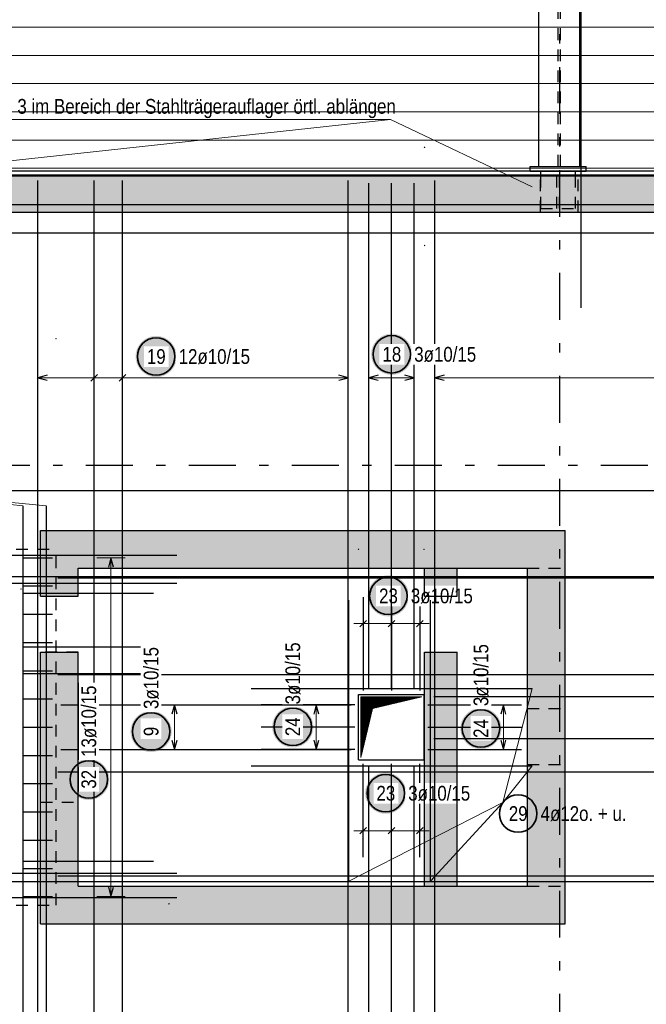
# Model space of a CAD drawing. Header units: millimetres. Extents: x -71 to 66, y -43 to 51.
# Tile 9 of 28: x 7.78 to 14.47, y 6.11 to 16.62. Entities that reach past the tile are written whole.
import ezdxf

# ---------------------------------------------------------------- set-up
doc = ezdxf.new("R2010")
doc.units = ezdxf.units.MM
doc.linetypes.add('DASHDOTX2', pattern=[2, 1, -0.5, 0, -0.5])
doc.linetypes.add('HIDDEN', pattern=[0.375, 0.25, -0.125])
for name, color, linetype, lineweight in [('Achsen', 7, 'Continuous', 20), ('Geschnittene Kanten', 7, 'Continuous', 20), ('nplo Bewehrung', 7, 'Continuous', 20), ('Schraffuren', 7, 'Continuous', 20)]:
    doc.layers.add(name, color=color, linetype=linetype, lineweight=lineweight)
doc.styles.add('Arial Narrow', font='ARIALN.TTF')

msp = doc.modelspace()

# ---------------------------------------------------------------- hatches: boundary and pattern name
at = {"lineweight": 25, "true_color": 0xffffff}
for points in [[(11.968244, 13.05), (11.96811, 13.057678), (11.967708, 13.065346), (11.967039, 13.072996), (11.966103, 13.080618), (11.964902, 13.088203), (11.963437, 13.095741), (11.961709, 13.103223), (11.959722, 13.11064), (11.957477, 13.117984), (11.954977, 13.125244), (11.952225, 13.132413), (11.949224, 13.139482), (11.945979, 13.146442), (11.942493, 13.153284), (11.93877, 13.16), (11.934815, 13.166582), (11.930633, 13.173022), (11.926228, 13.179313), (11.921607, 13.185446), (11.916774, 13.191413), (11.911736, 13.197209), (11.906499, 13.202825), (11.901069, 13.208255), (11.895453, 13.213492), (11.889658, 13.21853), (11.88369, 13.223362), (11.877557, 13.227984), (11.871267, 13.232388), (11.864827, 13.236571), (11.858244, 13.240526), (11.851528, 13.244248), (11.844686, 13.247735), (11.837726, 13.25098), (11.830658, 13.25398), (11.823489, 13.256732), (11.816228, 13.259232), (11.808885, 13.261478), (11.801467, 13.263465), (11.793985, 13.265192), (11.786447, 13.266658), (11.778862, 13.267859), (11.771241, 13.268795), (11.763591, 13.269464), (11.755922, 13.269866), (11.748244, 13.27), (11.740566, 13.269866), (11.732898, 13.269464), (11.725248, 13.268795), (11.717626, 13.267859), (11.710042, 13.266658), (11.702504, 13.265192), (11.695022, 13.263465), (11.687604, 13.261478), (11.680261, 13.259232), (11.673, 13.256732), (11.665831, 13.25398), (11.658762, 13.25098), (11.651803, 13.247735), (11.644961, 13.244248), (11.638244, 13.240526), (11.631662, 13.236571), (11.625222, 13.232388), (11.618932, 13.227984), (11.612799, 13.223362), (11.606831, 13.21853), (11.601036, 13.213492), (11.59542, 13.208255), (11.58999, 13.202825), (11.584753, 13.197209), (11.579715, 13.191413), (11.574882, 13.185446), (11.570261, 13.179313), (11.565856, 13.173022), (11.561674, 13.166582), (11.557719, 13.16), (11.553996, 13.153284), (11.55051, 13.146442), (11.547264, 13.139482), (11.544264, 13.132413), (11.541512, 13.125244), (11.539012, 13.117984), (11.536767, 13.11064), (11.534779, 13.103223), (11.533052, 13.095741), (11.531587, 13.088203), (11.530385, 13.080618), (11.52945, 13.072996), (11.52878, 13.065346), (11.528378, 13.057678), (11.528244, 13.05), (11.528378, 13.042322), (11.52878, 13.034654), (11.52945, 13.027004), (11.530385, 13.019382), (11.531587, 13.011797), (11.533052, 13.004259), (11.534779, 12.996777), (11.536767, 12.98936), (11.539012, 12.982016), (11.541512, 12.974756), (11.544264, 12.967587), (11.547264, 12.960518), (11.55051, 12.953558), (11.553996, 12.946716), (11.557719, 12.94), (11.561674, 12.933418), (11.565856, 12.926978), (11.570261, 12.920687), (11.574882, 12.914554), (11.579715, 12.908587), (11.584753, 12.902791), (11.58999, 12.897175), (11.59542, 12.891745), (11.601036, 12.886508), (11.606831, 12.88147), (11.612799, 12.876638), (11.618932, 12.872016), (11.625222, 12.867612), (11.631662, 12.863429), (11.638244, 12.859474), (11.644961, 12.855752), (11.651803, 12.852265), (11.658762, 12.84902), (11.665831, 12.84602), (11.673, 12.843268), (11.680261, 12.840768), (11.687604, 12.838522), (11.695022, 12.836535), (11.702504, 12.834808), (11.710042, 12.833342), (11.717626, 12.832141), (11.725248, 12.831205), (11.732898, 12.830536), (11.740566, 12.830134), (11.748244, 12.83), (11.755922, 12.830134), (11.763591, 12.830536), (11.771241, 12.831205), (11.778862, 12.832141), (11.786447, 12.833342), (11.793985, 12.834808), (11.801467, 12.836535), (11.808885, 12.838522), (11.816228, 12.840768), (11.823489, 12.843268), (11.830658, 12.84602), (11.837726, 12.84902), (11.844686, 12.852265), (11.851528, 12.855752), (11.858244, 12.859474), (11.864827, 12.863429), (11.871267, 12.867612), (11.877557, 12.872016), (11.88369, 12.876638), (11.889658, 12.88147), (11.895453, 12.886508), (11.901069, 12.891745), (11.906499, 12.897175), (11.911736, 12.902791), (11.916774, 12.908587), (11.921607, 12.914554), (11.926228, 12.920687), (11.930633, 12.926978), (11.934815, 12.933418), (11.93877, 12.94), (11.942493, 12.946716), (11.945979, 12.953558), (11.949224, 12.960518), (11.952225, 12.967587), (11.954977, 12.974756), (11.957477, 12.982016), (11.959722, 12.98936), (11.961709, 12.996777), (11.963437, 13.004259), (11.964902, 13.011797), (11.966103, 13.019382), (11.967039, 13.027004), (11.967708, 13.034654)], [(10.911447, 9.070448), (10.911313, 9.078126), (10.910911, 9.085794), (10.910242, 9.093444), (10.909306, 9.101066), (10.908104, 9.108651), (10.906639, 9.116189), (10.904912, 9.123671), (10.902924, 9.131088), (10.900679, 9.138432), (10.898179, 9.145692), (10.895427, 9.152861), (10.892427, 9.15993), (10.889181, 9.16689), (10.885695, 9.173732), (10.881972, 9.180448), (10.878017, 9.18703), (10.873835, 9.19347), (10.86943, 9.199761), (10.864809, 9.205893), (10.859977, 9.211861), (10.854939, 9.217657), (10.849701, 9.223273), (10.844272, 9.228703), (10.838655, 9.23394), (10.83286, 9.238978), (10.826892, 9.24381), (10.820759, 9.248432), (10.814469, 9.252836), (10.808029, 9.257019), (10.801447, 9.260974), (10.79473, 9.264696), (10.787888, 9.268183), (10.780929, 9.271428), (10.77386, 9.274428), (10.766691, 9.27718), (10.75943, 9.27968), (10.752087, 9.281926), (10.74467, 9.283913), (10.737187, 9.28564), (10.729649, 9.287106), (10.722065, 9.288307), (10.714443, 9.289243), (10.706793, 9.289912), (10.699125, 9.290314), (10.691447, 9.290448), (10.683769, 9.290314), (10.6761, 9.289912), (10.66845, 9.289243), (10.660829, 9.288307), (10.653244, 9.287106), (10.645706, 9.28564), (10.638224, 9.283913), (10.630807, 9.281926), (10.623463, 9.27968), (10.616202, 9.27718), (10.609033, 9.274428), (10.601965, 9.271428), (10.595005, 9.268183), (10.588163, 9.264696), (10.581447, 9.260974), (10.574865, 9.257019), (10.568424, 9.252836), (10.562134, 9.248432), (10.556001, 9.24381), (10.550033, 9.238978), (10.544238, 9.23394), (10.538622, 9.228703), (10.533192, 9.223273), (10.527955, 9.217657), (10.522917, 9.211861), (10.518084, 9.205893), (10.513463, 9.199761), (10.509058, 9.19347), (10.504876, 9.18703), (10.500921, 9.180448), (10.497198, 9.173732), (10.493712, 9.16689), (10.490467, 9.15993), (10.487466, 9.152861), (10.484714, 9.145692), (10.482214, 9.138432), (10.479969, 9.131088), (10.477982, 9.123671), (10.476254, 9.116189), (10.474789, 9.108651), (10.473588, 9.101066), (10.472652, 9.093444), (10.471983, 9.085794), (10.471581, 9.078126), (10.471447, 9.070448), (10.471581, 9.06277), (10.471983, 9.055102), (10.472652, 9.047452), (10.473588, 9.03983), (10.474789, 9.032245), (10.476254, 9.024707), (10.477982, 9.017225), (10.479969, 9.009808), (10.482214, 9.002464), (10.484714, 8.995204), (10.487466, 8.988034), (10.490467, 8.980966), (10.493712, 8.974006), (10.497198, 8.967164), (10.500921, 8.960448), (10.504876, 8.953866), (10.509058, 8.947425), (10.513463, 8.941135), (10.518084, 8.935002), (10.522917, 8.929035), (10.527955, 8.923239), (10.533192, 8.917623), (10.538622, 8.912193), (10.544238, 8.906956), (10.550033, 8.901918), (10.556001, 8.897086), (10.562134, 8.892464), (10.568424, 8.88806), (10.574865, 8.883877), (10.581447, 8.879922), (10.588163, 8.876199), (10.595005, 8.872713), (10.601965, 8.869468), (10.609033, 8.866467), (10.616202, 8.863716), (10.623463, 8.861216), (10.630807, 8.85897), (10.638224, 8.856983), (10.645706, 8.855255), (10.653244, 8.85379), (10.660829, 8.852589), (10.66845, 8.851653), (10.6761, 8.850984), (10.683769, 8.850582), (10.691447, 8.850448), (10.699125, 8.850582), (10.706793, 8.850984), (10.714443, 8.851653), (10.722065, 8.852589), (10.729649, 8.85379), (10.737187, 8.855255), (10.74467, 8.856983), (10.752087, 8.85897), (10.75943, 8.861216), (10.766691, 8.863716), (10.77386, 8.866467), (10.780929, 8.869468), (10.787888, 8.872713), (10.79473, 8.876199), (10.801447, 8.879922), (10.808029, 8.883877), (10.814469, 8.88806), (10.820759, 8.892464), (10.826892, 8.897086), (10.83286, 8.901918), (10.838655, 8.906956), (10.844272, 8.912193), (10.849701, 8.917623), (10.854939, 8.923239), (10.859977, 8.929035), (10.864809, 8.935002), (10.86943, 8.941135), (10.873835, 8.947425), (10.878017, 8.953866), (10.881972, 8.960448), (10.885695, 8.967164), (10.889181, 8.974006), (10.892427, 8.980966), (10.895427, 8.988034), (10.898179, 8.995204), (10.900679, 9.002464), (10.902924, 9.009808), (10.904912, 9.017225), (10.906639, 9.024707), (10.908104, 9.032245), (10.909306, 9.03983), (10.910242, 9.047452), (10.910911, 9.055102)], [(12.9208, 9.05211), (12.920666, 9.059788), (12.920264, 9.067457), (12.919595, 9.075107), (12.918659, 9.082728), (12.917458, 9.090313), (12.915993, 9.097851), (12.914265, 9.105333), (12.912278, 9.112751), (12.910033, 9.120094), (12.907533, 9.127355), (12.904781, 9.134524), (12.90178, 9.141592), (12.898535, 9.148552), (12.895049, 9.155394), (12.891326, 9.16211), (12.887371, 9.168693), (12.883189, 9.175133), (12.878784, 9.181423), (12.874163, 9.187556), (12.86933, 9.193524), (12.864292, 9.199319), (12.859055, 9.204935), (12.853625, 9.210365), (12.848009, 9.215602), (12.842214, 9.22064), (12.836246, 9.225473), (12.830113, 9.230094), (12.823823, 9.234499), (12.817383, 9.238681), (12.8108, 9.242636), (12.804084, 9.246359), (12.797242, 9.249845), (12.790282, 9.25309), (12.783214, 9.256091), (12.776045, 9.258843), (12.768784, 9.261343), (12.761441, 9.263588), (12.754023, 9.265575), (12.746541, 9.267303), (12.739003, 9.268768), (12.731418, 9.269969), (12.723797, 9.270905), (12.716147, 9.271574), (12.708478, 9.271976), (12.7008, 9.27211), (12.693122, 9.271976), (12.685454, 9.271574), (12.677804, 9.270905), (12.670182, 9.269969), (12.662598, 9.268768), (12.65506, 9.267303), (12.647577, 9.265575), (12.64016, 9.263588), (12.632817, 9.261343), (12.625556, 9.258843), (12.618387, 9.256091), (12.611318, 9.25309), (12.604359, 9.249845), (12.597517, 9.246359), (12.5908, 9.242636), (12.584218, 9.238681), (12.577778, 9.234499), (12.571488, 9.230094), (12.565355, 9.225473), (12.559387, 9.22064), (12.553592, 9.215602), (12.547975, 9.210365), (12.542546, 9.204935), (12.537308, 9.199319), (12.532271, 9.193524), (12.527438, 9.187556), (12.522817, 9.181423), (12.518412, 9.175133), (12.51423, 9.168693), (12.510275, 9.16211), (12.506552, 9.155394), (12.503066, 9.148552), (12.49982, 9.141592), (12.49682, 9.134524), (12.494068, 9.127355), (12.491568, 9.120094), (12.489323, 9.112751), (12.487335, 9.105333), (12.485608, 9.097851), (12.484143, 9.090313), (12.482941, 9.082728), (12.482005, 9.075107), (12.481336, 9.067457), (12.480934, 9.059788), (12.4808, 9.05211), (12.480934, 9.044432), (12.481336, 9.036764), (12.482005, 9.029114), (12.482941, 9.021492), (12.484143, 9.013908), (12.485608, 9.00637), (12.487335, 8.998888), (12.489323, 8.99147), (12.491568, 8.984127), (12.494068, 8.976866), (12.49682, 8.969697), (12.49982, 8.962628), (12.503066, 8.955669), (12.506552, 8.948827), (12.510275, 8.94211), (12.51423, 8.935528), (12.518412, 8.929088), (12.522817, 8.922798), (12.527438, 8.916665), (12.532271, 8.910697), (12.537308, 8.904902), (12.542546, 8.899286), (12.547975, 8.893856), (12.553592, 8.888619), (12.559387, 8.883581), (12.565355, 8.878748), (12.571488, 8.874127), (12.577778, 8.869722), (12.584218, 8.86554), (12.5908, 8.861585), (12.597517, 8.857862), (12.604359, 8.854376), (12.611318, 8.85113), (12.618387, 8.84813), (12.625556, 8.845378), (12.632817, 8.842878), (12.64016, 8.840633), (12.647577, 8.838645), (12.65506, 8.836918), (12.662598, 8.835453), (12.670182, 8.834251), (12.677804, 8.833316), (12.685454, 8.832646), (12.693122, 8.832244), (12.7008, 8.83211), (12.708478, 8.832244), (12.716147, 8.832646), (12.723797, 8.833316), (12.731418, 8.834251), (12.739003, 8.835453), (12.746541, 8.836918), (12.754023, 8.838645), (12.761441, 8.840633), (12.768784, 8.842878), (12.776045, 8.845378), (12.783214, 8.84813), (12.790282, 8.85113), (12.797242, 8.854376), (12.804084, 8.857862), (12.8108, 8.861585), (12.817383, 8.86554), (12.823823, 8.869722), (12.830113, 8.874127), (12.836246, 8.878748), (12.842214, 8.883581), (12.848009, 8.888619), (12.853625, 8.893856), (12.859055, 8.899286), (12.864292, 8.904902), (12.86933, 8.910697), (12.874163, 8.916665), (12.878784, 8.922798), (12.883189, 8.929088), (12.887371, 8.935528), (12.891326, 8.94211), (12.895049, 8.948827), (12.898535, 8.955669), (12.90178, 8.962628), (12.904781, 8.969697), (12.907533, 8.976866), (12.910033, 8.984127), (12.912278, 8.99147), (12.914265, 8.998888), (12.915993, 9.00637), (12.917458, 9.013908), (12.918659, 9.021492), (12.919595, 9.029114), (12.920264, 9.036764)], [(9.39838, 9.020836), (9.398246, 9.028514), (9.397844, 9.036182), (9.397175, 9.043832), (9.396239, 9.051454), (9.395038, 9.059038), (9.393573, 9.066576), (9.391845, 9.074059), (9.389858, 9.081476), (9.387613, 9.08882), (9.385112, 9.09608), (9.382361, 9.103249), (9.37936, 9.110318), (9.376115, 9.117277), (9.372629, 9.12412), (9.368906, 9.130836), (9.364951, 9.137418), (9.360768, 9.143858), (9.356364, 9.150149), (9.351742, 9.156281), (9.34691, 9.162249), (9.341872, 9.168045), (9.336635, 9.173661), (9.331205, 9.179091), (9.325589, 9.184328), (9.319793, 9.189366), (9.313826, 9.194198), (9.307693, 9.19882), (9.301403, 9.203224), (9.294962, 9.207406), (9.28838, 9.211361), (9.281664, 9.215084), (9.274822, 9.218571), (9.267862, 9.221816), (9.260794, 9.224816), (9.253625, 9.227568), (9.246364, 9.230068), (9.23902, 9.232313), (9.231603, 9.234301), (9.224121, 9.236028), (9.216583, 9.237494), (9.208998, 9.238695), (9.201376, 9.239631), (9.193726, 9.2403), (9.186058, 9.240702), (9.17838, 9.240836), (9.170702, 9.240702), (9.163034, 9.2403), (9.155384, 9.239631), (9.147762, 9.238695), (9.140177, 9.237494), (9.13264, 9.236028), (9.125157, 9.234301), (9.11774, 9.232313), (9.110396, 9.230068), (9.103136, 9.227568), (9.095967, 9.224816), (9.088898, 9.221816), (9.081938, 9.218571), (9.075096, 9.215084), (9.06838, 9.211361), (9.061798, 9.207406), (9.055358, 9.203224), (9.049067, 9.19882), (9.042935, 9.194198), (9.036967, 9.189366), (9.031171, 9.184328), (9.025555, 9.179091), (9.020125, 9.173661), (9.014888, 9.168045), (9.00985, 9.162249), (9.005018, 9.156281), (9.000396, 9.150149), (8.995992, 9.143858), (8.991809, 9.137418), (8.987854, 9.130836), (8.984132, 9.12412), (8.980645, 9.117277), (8.9774, 9.110318), (8.9744, 9.103249), (8.971648, 9.09608), (8.969148, 9.08882), (8.966903, 9.081476), (8.964915, 9.074059), (8.963188, 9.066576), (8.961722, 9.059038), (8.960521, 9.051454), (8.959585, 9.043832), (8.958916, 9.036182), (8.958514, 9.028514), (8.95838, 9.020836), (8.958514, 9.013158), (8.958916, 9.005489), (8.959585, 8.99784), (8.960521, 8.990218), (8.961722, 8.982633), (8.963188, 8.975095), (8.964915, 8.967613), (8.966903, 8.960196), (8.969148, 8.952852), (8.971648, 8.945591), (8.9744, 8.938422), (8.9774, 8.931354), (8.980645, 8.924394), (8.984132, 8.917552), (8.987854, 8.910836), (8.991809, 8.904254), (8.995992, 8.897813), (9.000396, 8.891523), (9.005018, 8.88539), (9.00985, 8.879423), (9.014888, 8.873627), (9.020125, 8.868011), (9.025555, 8.862581), (9.031171, 8.857344), (9.036967, 8.852306), (9.042935, 8.847473), (9.049067, 8.842852), (9.055358, 8.838448), (9.061798, 8.834265), (9.06838, 8.83031), (9.075096, 8.826587), (9.081938, 8.823101), (9.088898, 8.819856), (9.095967, 8.816855), (9.103136, 8.814103), (9.110396, 8.811603), (9.11774, 8.809358), (9.125157, 8.807371), (9.13264, 8.805643), (9.140177, 8.804178), (9.147762, 8.802977), (9.155384, 8.802041), (9.163034, 8.801372), (9.170702, 8.80097), (9.17838, 8.800836), (9.186058, 8.80097), (9.193726, 8.801372), (9.201376, 8.802041), (9.208998, 8.802977), (9.216583, 8.804178), (9.224121, 8.805643), (9.231603, 8.807371), (9.23902, 8.809358), (9.246364, 8.811603), (9.253625, 8.814103), (9.260794, 8.816855), (9.267862, 8.819856), (9.274822, 8.823101), (9.281664, 8.826587), (9.28838, 8.83031), (9.294962, 8.834265), (9.301403, 8.838448), (9.307693, 8.842852), (9.313826, 8.847473), (9.319793, 8.852306), (9.325589, 8.857344), (9.331205, 8.862581), (9.336635, 8.868011), (9.341872, 8.873627), (9.34691, 8.879423), (9.351742, 8.88539), (9.356364, 8.891523), (9.360768, 8.897813), (9.364951, 8.904254), (9.368906, 8.910836), (9.372629, 8.917552), (9.376115, 8.924394), (9.37936, 8.931354), (9.382361, 8.938422), (9.385112, 8.945591), (9.387613, 8.952852), (9.389858, 8.960196), (9.391845, 8.967613), (9.393573, 8.975095), (9.395038, 8.982633), (9.396239, 8.990218), (9.397175, 8.99784), (9.397844, 9.005489)], [(8.733012, 8.509058), (8.732878, 8.516736), (8.732476, 8.524404), (8.731807, 8.532054), (8.730871, 8.539676), (8.72967, 8.54726), (8.728205, 8.554798), (8.726477, 8.562281), (8.72449, 8.569698), (8.722245, 8.577042), (8.719745, 8.584302), (8.716993, 8.591471), (8.713992, 8.59854), (8.710747, 8.605499), (8.707261, 8.612342), (8.703538, 8.619058), (8.699583, 8.62564), (8.6954, 8.63208), (8.690996, 8.638371), (8.686375, 8.644503), (8.681542, 8.650471), (8.676504, 8.656267), (8.671267, 8.661883), (8.665837, 8.667313), (8.660221, 8.67255), (8.654425, 8.677588), (8.648458, 8.68242), (8.642325, 8.687042), (8.636035, 8.691446), (8.629594, 8.695628), (8.623012, 8.699583), (8.616296, 8.703306), (8.609454, 8.706793), (8.602494, 8.710038), (8.595426, 8.713038), (8.588257, 8.71579), (8.580996, 8.71829), (8.573652, 8.720535), (8.566235, 8.722523), (8.558753, 8.72425), (8.551215, 8.725716), (8.54363, 8.726917), (8.536008, 8.727853), (8.528359, 8.728522), (8.52069, 8.728924), (8.513012, 8.729058), (8.505334, 8.728924), (8.497666, 8.728522), (8.490016, 8.727853), (8.482394, 8.726917), (8.47481, 8.725716), (8.467272, 8.72425), (8.459789, 8.722523), (8.452372, 8.720535), (8.445028, 8.71829), (8.437768, 8.71579), (8.430599, 8.713038), (8.42353, 8.710038), (8.416571, 8.706793), (8.409728, 8.703306), (8.403012, 8.699583), (8.39643, 8.695628), (8.38999, 8.691446), (8.383699, 8.687042), (8.377567, 8.68242), (8.371599, 8.677588), (8.365803, 8.67255), (8.360187, 8.667313), (8.354757, 8.661883), (8.34952, 8.656267), (8.344482, 8.650471), (8.33965, 8.644503), (8.335028, 8.638371), (8.330624, 8.63208), (8.326442, 8.62564), (8.322487, 8.619058), (8.318764, 8.612342), (8.315277, 8.605499), (8.312032, 8.59854), (8.309032, 8.591471), (8.30628, 8.584302), (8.30378, 8.577042), (8.301535, 8.569698), (8.299547, 8.562281), (8.29782, 8.554798), (8.296354, 8.54726), (8.295153, 8.539676), (8.294217, 8.532054), (8.293548, 8.524404), (8.293146, 8.516736), (8.293012, 8.509058), (8.293146, 8.50138), (8.293548, 8.493711), (8.294217, 8.486062), (8.295153, 8.47844), (8.296354, 8.470855), (8.29782, 8.463317), (8.299547, 8.455835), (8.301535, 8.448418), (8.30378, 8.441074), (8.30628, 8.433813), (8.309032, 8.426644), (8.312032, 8.419576), (8.315277, 8.412616), (8.318764, 8.405774), (8.322487, 8.399058), (8.326442, 8.392476), (8.330624, 8.386035), (8.335028, 8.379745), (8.33965, 8.373612), (8.344482, 8.367645), (8.34952, 8.361849), (8.354757, 8.356233), (8.360187, 8.350803), (8.365803, 8.345566), (8.371599, 8.340528), (8.377567, 8.335695), (8.383699, 8.331074), (8.38999, 8.32667), (8.39643, 8.322487), (8.403012, 8.318532), (8.409728, 8.314809), (8.416571, 8.311323), (8.42353, 8.308078), (8.430599, 8.305077), (8.437768, 8.302325), (8.445028, 8.299825), (8.452372, 8.29758), (8.459789, 8.295593), (8.467272, 8.293865), (8.47481, 8.2924), (8.482394, 8.291199), (8.490016, 8.290263), (8.497666, 8.289594), (8.505334, 8.289192), (8.513012, 8.289058), (8.52069, 8.289192), (8.528359, 8.289594), (8.536008, 8.290263), (8.54363, 8.291199), (8.551215, 8.2924), (8.558753, 8.293865), (8.566235, 8.295593), (8.573652, 8.29758), (8.580996, 8.299825), (8.588257, 8.302325), (8.595426, 8.305077), (8.602494, 8.308078), (8.609454, 8.311323), (8.616296, 8.314809), (8.623012, 8.318532), (8.629594, 8.322487), (8.636035, 8.32667), (8.642325, 8.331074), (8.648458, 8.335695), (8.654425, 8.340528), (8.660221, 8.345566), (8.665837, 8.350803), (8.671267, 8.356233), (8.676504, 8.361849), (8.681542, 8.367645), (8.686375, 8.373612), (8.690996, 8.379745), (8.6954, 8.386035), (8.699583, 8.392476), (8.703538, 8.399058), (8.707261, 8.405774), (8.710747, 8.412616), (8.713992, 8.419576), (8.716993, 8.426644), (8.719745, 8.433813), (8.722245, 8.441074), (8.72449, 8.448418), (8.726477, 8.455835), (8.728205, 8.463317), (8.72967, 8.470855), (8.730871, 8.47844), (8.731807, 8.486062), (8.732476, 8.493711)]]:
    msp.add_hatch(color=7, dxfattribs=at).paths.add_polyline_path(points)
at = {"layer": 'Achsen', "lineweight": 25, "true_color": 0xffffff}
for points in [[(9.452722, 13.026328), (9.452588, 13.034006), (9.452187, 13.041674), (9.451517, 13.049324), (9.450581, 13.056946), (9.44938, 13.06453), (9.447915, 13.072068), (9.446188, 13.079551), (9.4442, 13.086968), (9.441955, 13.094311), (9.439455, 13.101572), (9.436703, 13.108741), (9.433702, 13.11581), (9.430457, 13.122769), (9.426971, 13.129611), (9.423248, 13.136328), (9.419293, 13.14291), (9.415111, 13.14935), (9.410706, 13.15564), (9.406085, 13.161773), (9.401252, 13.167741), (9.396214, 13.173536), (9.390977, 13.179153), (9.385547, 13.184582), (9.379931, 13.18982), (9.374136, 13.194858), (9.368168, 13.19969), (9.362035, 13.204311), (9.355745, 13.208716), (9.349305, 13.212898), (9.342722, 13.216853), (9.336006, 13.220576), (9.329164, 13.224062), (9.322205, 13.227308), (9.315136, 13.230308), (9.307967, 13.23306), (9.300706, 13.23556), (9.293363, 13.237805), (9.285945, 13.239793), (9.278463, 13.24152), (9.270925, 13.242985), (9.263341, 13.244187), (9.255719, 13.245123), (9.248069, 13.245792), (9.2404, 13.246194), (9.232722, 13.246328), (9.225045, 13.246194), (9.217376, 13.245792), (9.209726, 13.245123), (9.202104, 13.244187), (9.19452, 13.242985), (9.186982, 13.24152), (9.1795, 13.239793), (9.172082, 13.237805), (9.164739, 13.23556), (9.157478, 13.23306), (9.150309, 13.230308), (9.14324, 13.227308), (9.136281, 13.224062), (9.129439, 13.220576), (9.122722, 13.216853), (9.11614, 13.212898), (9.1097, 13.208716), (9.10341, 13.204311), (9.097277, 13.19969), (9.091309, 13.194858), (9.085514, 13.18982), (9.079898, 13.184582), (9.074468, 13.179153), (9.069231, 13.173536), (9.064193, 13.167741), (9.05936, 13.161773), (9.054739, 13.15564), (9.050334, 13.14935), (9.046152, 13.14291), (9.042197, 13.136328), (9.038474, 13.129611), (9.034988, 13.122769), (9.031742, 13.11581), (9.028742, 13.108741), (9.02599, 13.101572), (9.02349, 13.094311), (9.021245, 13.086968), (9.019257, 13.079551), (9.01753, 13.072068), (9.016065, 13.06453), (9.014863, 13.056946), (9.013928, 13.049324), (9.013258, 13.041674), (9.012856, 13.034006), (9.012722, 13.026328), (9.012856, 13.01865), (9.013258, 13.010981), (9.013928, 13.003331), (9.014863, 12.99571), (9.016065, 12.988125), (9.01753, 12.980587), (9.019257, 12.973105), (9.021245, 12.965688), (9.02349, 12.958344), (9.02599, 12.951083), (9.028742, 12.943914), (9.031742, 12.936846), (9.034988, 12.929886), (9.038474, 12.923044), (9.042197, 12.916328), (9.046152, 12.909746), (9.050334, 12.903305), (9.054739, 12.897015), (9.05936, 12.890882), (9.064193, 12.884914), (9.069231, 12.879119), (9.074468, 12.873503), (9.079898, 12.868073), (9.085514, 12.862836), (9.091309, 12.857798), (9.097277, 12.852965), (9.10341, 12.848344), (9.1097, 12.843939), (9.11614, 12.839757), (9.122722, 12.835802), (9.129439, 12.832079), (9.136281, 12.828593), (9.14324, 12.825348), (9.150309, 12.822347), (9.157478, 12.819595), (9.164739, 12.817095), (9.172082, 12.81485), (9.1795, 12.812863), (9.186982, 12.811135), (9.19452, 12.80967), (9.202104, 12.808469), (9.209726, 12.807533), (9.217376, 12.806864), (9.225045, 12.806462), (9.232722, 12.806328), (9.2404, 12.806462), (9.248069, 12.806864), (9.255719, 12.807533), (9.263341, 12.808469), (9.270925, 12.80967), (9.278463, 12.811135), (9.285945, 12.812863), (9.293363, 12.81485), (9.300706, 12.817095), (9.307967, 12.819595), (9.315136, 12.822347), (9.322205, 12.825348), (9.329164, 12.828593), (9.336006, 12.832079), (9.342722, 12.835802), (9.349305, 12.839757), (9.355745, 12.843939), (9.362035, 12.848344), (9.368168, 12.852965), (9.374136, 12.857798), (9.379931, 12.862836), (9.385547, 12.868073), (9.390977, 12.873503), (9.396214, 12.879119), (9.401252, 12.884914), (9.406085, 12.890882), (9.410706, 12.897015), (9.415111, 12.903305), (9.419293, 12.909746), (9.423248, 12.916328), (9.426971, 12.923044), (9.430457, 12.929886), (9.433702, 12.936846), (9.436703, 12.943914), (9.439455, 12.951083), (9.441955, 12.958344), (9.4442, 12.965688), (9.446188, 12.973105), (9.447915, 12.980587), (9.44938, 12.988125), (9.450581, 12.99571), (9.451517, 13.003331), (9.452187, 13.010981)], [(11.932308, 10.469236), (11.932174, 10.476914), (11.931772, 10.484583), (11.931103, 10.492233), (11.930167, 10.499854), (11.928966, 10.507439), (11.927501, 10.514977), (11.925773, 10.522459), (11.923786, 10.529876), (11.921541, 10.53722), (11.919041, 10.544481), (11.916289, 10.55165), (11.913288, 10.558718), (11.910043, 10.565678), (11.906557, 10.57252), (11.902834, 10.579236), (11.898879, 10.585818), (11.894696, 10.592259), (11.890292, 10.598549), (11.885671, 10.604682), (11.880838, 10.61065), (11.8758, 10.616445), (11.870563, 10.622061), (11.865133, 10.627491), (11.859517, 10.632728), (11.853721, 10.637766), (11.847754, 10.642599), (11.841621, 10.64722), (11.835331, 10.651625), (11.82889, 10.655807), (11.822308, 10.659762), (11.815592, 10.663485), (11.80875, 10.666971), (11.80179, 10.670216), (11.794722, 10.673217), (11.787553, 10.675969), (11.780292, 10.678469), (11.772948, 10.680714), (11.765531, 10.682701), (11.758049, 10.684429), (11.750511, 10.685894), (11.742926, 10.687095), (11.735304, 10.688031), (11.727655, 10.6887), (11.719986, 10.689102), (11.712308, 10.689236), (11.70463, 10.689102), (11.696962, 10.6887), (11.689312, 10.688031), (11.68169, 10.687095), (11.674106, 10.685894), (11.666568, 10.684429), (11.659085, 10.682701), (11.651668, 10.680714), (11.644324, 10.678469), (11.637064, 10.675969), (11.629895, 10.673217), (11.622826, 10.670216), (11.615867, 10.666971), (11.609024, 10.663485), (11.602308, 10.659762), (11.595726, 10.655807), (11.589286, 10.651625), (11.582995, 10.64722), (11.576863, 10.642599), (11.570895, 10.637766), (11.565099, 10.632728), (11.559483, 10.627491), (11.554053, 10.622061), (11.548816, 10.616445), (11.543778, 10.61065), (11.538946, 10.604682), (11.534324, 10.598549), (11.52992, 10.592259), (11.525738, 10.585818), (11.521783, 10.579236), (11.51806, 10.57252), (11.514573, 10.565678), (11.511328, 10.558718), (11.508328, 10.55165), (11.505576, 10.544481), (11.503076, 10.53722), (11.500831, 10.529876), (11.498843, 10.522459), (11.497116, 10.514977), (11.49565, 10.507439), (11.494449, 10.499854), (11.493513, 10.492233), (11.492844, 10.484583), (11.492442, 10.476914), (11.492308, 10.469236), (11.492442, 10.461558), (11.492844, 10.45389), (11.493513, 10.44624), (11.494449, 10.438618), (11.49565, 10.431034), (11.497116, 10.423496), (11.498843, 10.416013), (11.500831, 10.408596), (11.503076, 10.401253), (11.505576, 10.393992), (11.508328, 10.386823), (11.511328, 10.379754), (11.514573, 10.372795), (11.51806, 10.365952), (11.521783, 10.359236), (11.525738, 10.352654), (11.52992, 10.346214), (11.534324, 10.339923), (11.538946, 10.333791), (11.543778, 10.327823), (11.548816, 10.322028), (11.554053, 10.316411), (11.559483, 10.310981), (11.565099, 10.305744), (11.570895, 10.300706), (11.576863, 10.295874), (11.582995, 10.291253), (11.589286, 10.286848), (11.595726, 10.282666), (11.602308, 10.278711), (11.609024, 10.274988), (11.615867, 10.271502), (11.622826, 10.268256), (11.629895, 10.265256), (11.637064, 10.262504), (11.644324, 10.260004), (11.651668, 10.257759), (11.659085, 10.255771), (11.666568, 10.254044), (11.674106, 10.252579), (11.68169, 10.251377), (11.689312, 10.250441), (11.696962, 10.249772), (11.70463, 10.24937), (11.712308, 10.249236), (11.719986, 10.24937), (11.727655, 10.249772), (11.735304, 10.250441), (11.742926, 10.251377), (11.750511, 10.252579), (11.758049, 10.254044), (11.765531, 10.255771), (11.772948, 10.257759), (11.780292, 10.260004), (11.787553, 10.262504), (11.794722, 10.265256), (11.80179, 10.268256), (11.80875, 10.271502), (11.815592, 10.274988), (11.822308, 10.278711), (11.82889, 10.282666), (11.835331, 10.286848), (11.841621, 10.291253), (11.847754, 10.295874), (11.853721, 10.300706), (11.859517, 10.305744), (11.865133, 10.310981), (11.870563, 10.316411), (11.8758, 10.322028), (11.880838, 10.327823), (11.885671, 10.333791), (11.890292, 10.339923), (11.894696, 10.346214), (11.898879, 10.352654), (11.902834, 10.359236), (11.906557, 10.365952), (11.910043, 10.372795), (11.913288, 10.379754), (11.916289, 10.386823), (11.919041, 10.393992), (11.921541, 10.401253), (11.923786, 10.408596), (11.925773, 10.416013), (11.927501, 10.423496), (11.928966, 10.431034), (11.930167, 10.438618), (11.931103, 10.44624), (11.931772, 10.45389)], [(11.90421, 8.361525), (11.904076, 8.369203), (11.903674, 8.376871), (11.903005, 8.384521), (11.902069, 8.392143), (11.900868, 8.399727), (11.899403, 8.407265), (11.897675, 8.414748), (11.895688, 8.422165), (11.893443, 8.429509), (11.890943, 8.436769), (11.888191, 8.443938), (11.88519, 8.451007), (11.881945, 8.457967), (11.878459, 8.464809), (11.874736, 8.471525), (11.870781, 8.478107), (11.866598, 8.484547), (11.862194, 8.490838), (11.857573, 8.49697), (11.85274, 8.502938), (11.847702, 8.508734), (11.842465, 8.51435), (11.837035, 8.51978), (11.831419, 8.525017), (11.825624, 8.530055), (11.819656, 8.534887), (11.813523, 8.539509), (11.807233, 8.543913), (11.800792, 8.548095), (11.79421, 8.55205), (11.787494, 8.555773), (11.780652, 8.55926), (11.773692, 8.562505), (11.766624, 8.565505), (11.759455, 8.568257), (11.752194, 8.570757), (11.74485, 8.573002), (11.737433, 8.57499), (11.729951, 8.576717), (11.722413, 8.578183), (11.714828, 8.579384), (11.707206, 8.58032), (11.699557, 8.580989), (11.691888, 8.581391), (11.68421, 8.581525), (11.676532, 8.581391), (11.668864, 8.580989), (11.661214, 8.58032), (11.653592, 8.579384), (11.646008, 8.578183), (11.63847, 8.576717), (11.630987, 8.57499), (11.62357, 8.573002), (11.616226, 8.570757), (11.608966, 8.568257), (11.601797, 8.565505), (11.594728, 8.562505), (11.587769, 8.55926), (11.580926, 8.555773), (11.57421, 8.55205), (11.567628, 8.548095), (11.561188, 8.543913), (11.554897, 8.539509), (11.548765, 8.534887), (11.542797, 8.530055), (11.537001, 8.525017), (11.531385, 8.51978), (11.525955, 8.51435), (11.520718, 8.508734), (11.51568, 8.502938), (11.510848, 8.49697), (11.506226, 8.490838), (11.501822, 8.484547), (11.49764, 8.478107), (11.493685, 8.471525), (11.489962, 8.464809), (11.486476, 8.457967), (11.48323, 8.451007), (11.48023, 8.443938), (11.477478, 8.436769), (11.474978, 8.429509), (11.472733, 8.422165), (11.470745, 8.414748), (11.469018, 8.407265), (11.467553, 8.399727), (11.466351, 8.392143), (11.465415, 8.384521), (11.464746, 8.376871), (11.464344, 8.369203), (11.46421, 8.361525), (11.464344, 8.353847), (11.464746, 8.346178), (11.465415, 8.338529), (11.466351, 8.330907), (11.467553, 8.323322), (11.469018, 8.315784), (11.470745, 8.308302), (11.472733, 8.300885), (11.474978, 8.293541), (11.477478, 8.28628), (11.48023, 8.279111), (11.48323, 8.272043), (11.486476, 8.265083), (11.489962, 8.258241), (11.493685, 8.251525), (11.49764, 8.244943), (11.501822, 8.238502), (11.506226, 8.232212), (11.510848, 8.226079), (11.51568, 8.220112), (11.520718, 8.214316), (11.525955, 8.2087), (11.531385, 8.20327), (11.537001, 8.198033), (11.542797, 8.192995), (11.548765, 8.188163), (11.554897, 8.183541), (11.561188, 8.179137), (11.567628, 8.174954), (11.57421, 8.170999), (11.580926, 8.167276), (11.587769, 8.16379), (11.594728, 8.160545), (11.601797, 8.157544), (11.608966, 8.154793), (11.616226, 8.152292), (11.62357, 8.150047), (11.630987, 8.14806), (11.63847, 8.146332), (11.646008, 8.144867), (11.653592, 8.143666), (11.661214, 8.14273), (11.668864, 8.142061), (11.676532, 8.141659), (11.68421, 8.141525), (11.691888, 8.141659), (11.699557, 8.142061), (11.707206, 8.14273), (11.714828, 8.143666), (11.722413, 8.144867), (11.729951, 8.146332), (11.737433, 8.14806), (11.74485, 8.150047), (11.752194, 8.152292), (11.759455, 8.154793), (11.766624, 8.157544), (11.773692, 8.160545), (11.780652, 8.16379), (11.787494, 8.167276), (11.79421, 8.170999), (11.800792, 8.174954), (11.807233, 8.179137), (11.813523, 8.183541), (11.819656, 8.188163), (11.825624, 8.192995), (11.831419, 8.198033), (11.837035, 8.20327), (11.842465, 8.2087), (11.847702, 8.214316), (11.85274, 8.220112), (11.857573, 8.226079), (11.862194, 8.232212), (11.866598, 8.238502), (11.870781, 8.244943), (11.874736, 8.251525), (11.878459, 8.258241), (11.881945, 8.265083), (11.88519, 8.272043), (11.888191, 8.279111), (11.890943, 8.28628), (11.893443, 8.293541), (11.895688, 8.300885), (11.897675, 8.308302), (11.899403, 8.315784), (11.900868, 8.323322), (11.902069, 8.330907), (11.903005, 8.338529), (11.903674, 8.346178)]]:
    msp.add_hatch(color=7, dxfattribs=at).paths.add_polyline_path(points)
at = {"layer": 'Achsen', "lineweight": 13}
h = msp.add_hatch(dxfattribs=at)
h.set_pattern_fill('Mau', color=6, scale=0.01, angle=45, style=0, pattern_type=2)
h.set_pattern_definition([(45, (0, 0), (-0.0036769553, 0.0036769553), [])])
h.paths.add_polyline_path([(11.418489, 8.742223), (11.543489, 9.267223), (12.068489, 9.392223), (11.418489, 9.392223)])
at = {"layer": 'Schraffuren', "lineweight": 13, "true_color": 0xd7ffd7}
for points in [[(23.079578, 14.567271), (4.138831, 14.567271), (4.138831, 14.967271), (23.079578, 14.967271)], [(7.998869, 11.167228), (13.598869, 11.167228), (13.198869, 10.767228), (7.998869, 10.767228)], [(13.598869, 11.167228), (13.598869, 6.967223), (13.198869, 7.367223), (13.198869, 10.767228)], [(8.398869, 10.467228), (7.998869, 10.467228), (7.998869, 10.767228), (8.398869, 10.767228)], [(8.398869, 9.867228), (8.398869, 6.967223), (7.998869, 6.967223), (7.998869, 9.867228)], [(13.198869, 7.367223), (13.598869, 6.967223), (8.398869, 6.967223), (8.398869, 7.367223)]]:
    msp.add_hatch(color=254, dxfattribs=at).paths.add_polyline_path(points)
at = {"layer": 'Schraffuren', "lineweight": 13, "true_color": 0xf08e8e}
for points in [[(12.448591, 10.767228), (12.448591, 10.467228), (12.098591, 10.467228), (12.098591, 10.767228)], [(12.448591, 9.867228), (12.448591, 7.367223), (12.098591, 7.367223), (12.098591, 9.867228)]]:
    msp.add_hatch(color=11, dxfattribs=at).paths.add_polyline_path(points)

# ---------------------------------------------------------------- linework, layer by layer
at = {"color": 3, "linetype": 'HIDDEN', "lineweight": 25, "ltscale": 0.5}
for p, q in [((13.526086, 15.057271), (13.526086, 37.274557)), ((13.550086, 15.057271), (13.550086, 37.274557)), ((13.338086, 14.567271), (13.338086, 14.967271)), ((13.340086, 14.607271), (13.340086, 14.967271)), ((13.511586, 14.607271), (13.511586, 15.007271)), ((13.540586, 14.607271), (13.540586, 15.007271)), ((13.712086, 14.607271), (13.712086, 14.967271)), ((13.738086, 14.567271), (13.738086, 14.967271)), ((13.340086, 14.607271), (13.712086, 14.607271)), ((4.363911, 10.967223), (8.163911, 10.967223)), ((8.163911, 7.167223), (8.163911, 10.967223)), ((13.198869, 10.767271), (13.598869, 10.767271)), ((8.398869, 9.867228), (7.998869, 9.867228)), ((13.198869, 9.267228), (13.598869, 9.267228)), ((13.198869, 8.667223), (13.598869, 8.667223)), ((7.998869, 8.267228), (8.398869, 8.267228)), ((13.198869, 7.367223), (13.598869, 7.367223)), ((4.363911, 7.167223), (8.163911, 7.167223))]:
    msp.add_line(p, q, dxfattribs=at)
at = {"color": 3, "linetype": 'Continuous', "lineweight": 25}
for p, q in [((13.318086, 15.057271), (13.318086, 36.13384)), ((13.758086, 15.057271), (13.758086, 36.130442)), ((13.226101, 15.007271), (13.226101, 15.057271)), ((13.226101, 15.057271), (13.826101, 15.057271)), ((13.826101, 15.007271), (13.826101, 15.057271)), ((13.226101, 15.007271), (13.826101, 15.007271)), ((13.340086, 14.967271), (13.340086, 15.007271)), ((13.712086, 14.967271), (13.712086, 15.007271)), ((11.393489, 8.717223), (11.393489, 9.417223)), ((11.393489, 9.417223), (12.093489, 9.417223)), ((12.093489, 8.717223), (12.093489, 9.417223)), ((11.393489, 8.717223), (12.093489, 8.717223))]:
    msp.add_line(p, q, dxfattribs=at)
at = {"color": 5, "linetype": 'Continuous', "lineweight": 18}
for p, q in [((11.734295, 15.55937), (4.577168, 14.780157)), ((6.374437, 15.55937), (11.734295, 15.55937)), ((11.734295, 15.55937), (13.246296, 14.839694))]:
    msp.add_line(p, q, dxfattribs=at)
at = {"color": 3, "linetype": 'Continuous', "lineweight": 25, "ltscale": 0.5}
for p, q in [((11.503489, 9.477223), (11.503489, 14.877223)), ((11.603489, 12.826795), (11.503489, 12.8)), ((11.503489, 12.8), (11.603489, 12.773205)), ((11.98859, 12.8), (11.88859, 12.826795)), ((11.88859, 12.773205), (11.98859, 12.8)), ((3.253402, 10.906074), (9.453402, 10.906074)), ((7.803911, 10.877223), (8.123911, 10.877223)), ((8.75, 10.877223), (8.723205, 10.777223)), ((8.776795, 10.777223), (8.75, 10.877223)), ((22.663911, 10.657222), (8.183911, 10.657222)), ((3.253402, 10.606593), (9.453402, 10.606593)), ((7.803911, 10.575557), (8.123911, 10.575557)), ((7.803911, 10.27389), (8.123911, 10.27389)), ((7.803911, 9.972224), (8.123911, 9.972224)), ((7.803911, 9.670557), (8.123911, 9.670557)), ((7.803911, 9.368891), (8.123911, 9.368891)), ((9.42838, 9.307223), (9.401585, 9.207223)), ((9.455175, 9.207223), (9.42838, 9.307223)), ((11.353489, 9.307223), (10.353489, 9.307223)), ((10.941447, 9.307223), (10.914652, 9.207223)), ((10.968242, 9.207223), (10.941447, 9.307223)), ((12.133489, 9.307223), (13.133489, 9.307223)), ((12.941447, 9.307223), (12.914652, 9.207223)), ((12.968242, 9.207223), (12.941447, 9.307223)), ((7.803911, 9.067224), (8.123911, 9.067224)), ((11.353489, 9.067223), (10.353489, 9.067223)), ((12.133489, 9.067223), (13.133489, 9.067223)), ((9.401585, 8.927223), (9.42838, 8.827223)), ((9.42838, 8.827223), (9.455175, 8.927223)), ((10.914652, 8.927223), (10.941447, 8.827223)), ((10.941447, 8.827223), (10.968242, 8.927223)), ((12.914652, 8.927223), (12.941447, 8.827223)), ((12.941447, 8.827223), (12.968242, 8.927223)), ((7.803911, 8.765558), (8.123911, 8.765558)), ((8.213489, 8.827223), (11.313489, 8.827223)), ((11.353489, 8.827223), (10.353489, 8.827223)), ((12.133489, 8.827223), (13.133489, 8.827223)), ((11.503489, 3.617223), (11.503489, 8.657223)), ((22.663911, 8.587222), (8.183911, 8.587222)), ((7.803911, 8.463891), (8.123911, 8.463891)), ((7.803911, 8.162225), (8.123911, 8.162225)), ((7.803911, 7.860558), (8.123911, 7.860558)), ((3.253402, 7.508835), (9.453402, 7.508835)), ((7.803911, 7.558892), (8.123911, 7.558892)), ((22.663911, 7.477223), (8.183911, 7.477223)), ((4.558831, 7.417223), (22.958831, 7.417223)), ((7.803911, 7.257225), (8.123911, 7.257225)), ((8.723205, 7.357225), (8.75, 7.257225)), ((8.75, 7.257225), (8.776795, 7.357225)), ((3.253402, 7.246789), (9.453402, 7.246789))]:
    msp.add_line(p, q, dxfattribs=at)
at = {"color": 5, "linetype": 'Continuous', "lineweight": 18, "ltscale": 0.5}
for p, q in [((11.503489, 12.95), (11.503489, 12.65)), ((11.98859, 12.65), (11.98859, 12.95)), ((11.503489, 12.8), (11.98859, 12.8)), ((8.9, 10.877223), (8.6, 10.877223)), ((8.75, 10.877223), (8.75, 7.257225)), ((9.57838, 9.307223), (9.27838, 9.307223)), ((9.42838, 9.307223), (9.42838, 8.827223)), ((11.091447, 9.307223), (10.791447, 9.307223)), ((10.941447, 8.827223), (10.941447, 9.307223)), ((13.091447, 9.307223), (12.791447, 9.307223)), ((12.941447, 8.827223), (12.941447, 9.307223)), ((9.27838, 8.827223), (9.57838, 8.827223)), ((10.791447, 8.827223), (11.091447, 8.827223)), ((12.791447, 8.827223), (13.091447, 8.827223)), ((8.6, 7.257225), (8.9, 7.257225))]:
    msp.add_line(p, q, dxfattribs=at)
at = {"color": 9, "linetype": 'Continuous', "lineweight": 0}
for centre in [(8.163911, 13.217223), (11.393489, 10.967223), (12.093489, 10.967223), (8.163911, 9.417223)]:
    msp.add_circle(centre, 0.00222, dxfattribs=at)
at = {"color": 2, "linetype": 'Continuous', "lineweight": 35, "ltscale": 0.5}
for centre in [(11.748244, 13.05), (10.691447, 9.070448), (9.17838, 9.020836), (12.7008, 9.05211), (8.513012, 8.509058)]:
    msp.add_circle(centre, 0.2, dxfattribs=at)
at = {"layer": 'Achsen', "color": 3, "linetype": 'DASHDOTX2', "lineweight": 25, "ltscale": 0.5}
for p, q in [((13.538877, 39.218719), (13.538877, 0.350144)), ((2.982273, 11.867023), (25.31754, 11.867023))]:
    msp.add_line(p, q, dxfattribs=at)
at = {"layer": 'Achsen', "color": 3, "linetype": 'Continuous', "lineweight": 25, "ltscale": 0.5}
for p, q in [((13.768092, 36.747306), (13.768092, 13.547306)), ((4.259578, 14.957271), (22.659578, 14.957271)), ((22.459578, 15.007188), (4.459578, 15.007271)), ((7.968869, 3.591951), (7.968869, 14.907271)), ((8.571527, 3.591951), (8.571527, 14.907271)), ((8.872856, 3.591951), (8.872856, 14.907271)), ((11.283487, 3.591951), (11.283487, 14.907271)), ((4.259578, 14.651554), (22.659578, 14.651554)), ((4.259578, 14.345836), (22.659578, 14.345836)), ((8.606882, 12.835355), (8.536171, 12.764645)), ((8.908211, 12.835355), (8.8375, 12.764645)), ((8.068869, 12.826795), (7.968869, 12.8)), ((7.968869, 12.8), (8.068869, 12.773205)), ((11.283487, 12.8), (11.183487, 12.826795)), ((11.183487, 12.773205), (11.283487, 12.8)), ((12.308591, 12.826795), (12.208591, 12.8)), ((12.208591, 12.8), (12.308591, 12.773205)), ((4.259578, 11.594378), (22.659578, 11.594378)), ((7.807414, 11.43042), (7.807414, 5.63042)), ((8.058563, 11.43042), (8.058563, 5.63042)), ((4.259578, 10.677226), (22.659578, 10.677226)), ((7.803911, 10.497223), (9.203911, 10.497223)), ((11.289079, 7.423246), (11.289079, 10.423246)), ((11.443489, 10.457223), (11.443489, 9.457223)), ((11.745983, 10.457223), (11.745983, 9.457223)), ((12.048477, 10.457223), (12.048477, 9.457223)), ((11.478844, 10.208277), (11.408134, 10.137566)), ((11.781338, 10.208277), (11.710627, 10.137566)), ((12.083832, 10.208277), (12.013121, 10.137566)), ((7.803911, 9.925223), (9.203911, 9.925223)), ((7.803911, 9.639224), (9.203911, 9.639224)), ((10.248829, 8.652632), (13.248829, 8.652632)), ((11.443489, 7.677223), (11.443489, 8.677223)), ((11.745983, 7.677223), (11.745983, 8.677223)), ((12.048477, 7.677223), (12.048477, 8.677223)), ((11.478844, 7.99688), (11.408134, 7.92617)), ((11.781338, 7.99688), (11.710627, 7.92617)), ((12.083832, 7.99688), (12.013121, 7.92617)), ((7.803911, 7.637225), (9.203911, 7.637225))]:
    msp.add_line(p, q, dxfattribs=at)
at = {"layer": 'Achsen', "color": 5, "linetype": 'Continuous', "lineweight": 18, "ltscale": 0.5}
for p, q in [((7.968869, 12.95), (7.968869, 12.65)), ((8.571527, 12.95), (8.571527, 12.65)), ((8.872856, 12.95), (8.872856, 12.65)), ((11.283487, 12.65), (11.283487, 12.95)), ((12.208591, 12.95), (12.208591, 12.65)), ((7.968869, 12.8), (11.283487, 12.8)), ((12.208591, 12.8), (22.569571, 12.8)), ((7.807414, 11.43042), (5.440054, 11.694915)), ((8.058563, 11.43042), (5.440054, 11.694915)), ((11.443489, 10.322921), (11.443489, 10.022921)), ((11.745983, 10.322921), (11.745983, 10.022921)), ((12.048477, 10.322921), (12.048477, 10.022921)), ((11.343489, 10.172921), (12.148477, 10.172921)), ((13.248829, 9.480104), (12.935689, 8.261605)), ((13.248829, 8.652632), (12.935689, 8.261605)), ((11.443489, 8.111525), (11.443489, 7.811525)), ((11.745983, 8.111525), (11.745983, 7.811525)), ((12.048477, 8.111525), (12.048477, 7.811525)), ((11.343489, 7.961525), (12.148477, 7.961525))]:
    msp.add_line(p, q, dxfattribs=at)
at = {"layer": 'Achsen', "color": 6, "linetype": 'Continuous', "lineweight": 13}
for p, q in [((11.418489, 8.742223), (11.418489, 9.392223)), ((11.418489, 9.392223), (12.068489, 9.392223)), ((11.543489, 9.267223), (12.068489, 9.392223)), ((11.418489, 8.742223), (11.543489, 9.267223))]:
    msp.add_line(p, q, dxfattribs=at)
at = {"layer": 'Achsen', "color": 9, "linetype": 'Continuous', "lineweight": 0}
for centre in [(12.098477, 15.261541), (12.098477, 14.21208), (7.788911, 10.542223), (9.370821, 7.180446)]:
    msp.add_circle(centre, 0.00222, dxfattribs=at)
at = {"layer": 'Achsen', "color": 2, "linetype": 'Continuous', "lineweight": 35, "ltscale": 0.5}
for centre in [(9.232722, 13.026328), (11.712308, 10.469236), (11.68421, 8.361525), (13.097695, 8.144328)]:
    msp.add_circle(centre, 0.2, dxfattribs=at)
at = {"layer": 'Geschnittene Kanten', "color": 3, "linetype": 'Continuous', "lineweight": 25}
for p, q in [((4.138831, 14.967271), (22.579578, 14.967271)), ((4.538831, 14.567271), (16.998869, 14.567271)), ((7.998869, 11.167271), (13.598869, 11.167271)), ((7.998869, 10.767228), (7.998869, 11.167228)), ((13.598869, 6.967223), (13.598869, 11.167228)), ((7.998869, 10.467228), (7.998869, 10.767228)), ((8.398869, 10.767271), (13.198869, 10.767271)), ((8.398869, 10.467228), (8.398869, 10.767228)), ((13.198869, 7.367223), (13.198869, 10.767228)), ((7.998869, 10.467236), (8.398869, 10.467236)), ((7.998869, 6.967223), (7.998869, 9.867228)), ((7.998869, 9.867228), (8.398869, 9.867228)), ((12.098591, 9.867228), (12.448591, 9.867228)), ((8.398869, 7.367223), (13.198869, 7.367223)), ((7.998869, 6.967223), (8.398869, 6.967223)), ((8.398869, 6.967223), (13.598869, 6.967223))]:
    msp.add_line(p, q, dxfattribs=at)
at = {"layer": 'nplo Bewehrung', "color": 9, "linetype": 'Continuous', "lineweight": 0, "ltscale": 0.5}
for p, q in [((4.479578, 16.544226), (22.479578, 16.544226)), ((4.479578, 16.242838), (22.479578, 16.242838)), ((4.479578, 15.94145), (22.479578, 15.94145)), ((4.479578, 15.640062), (22.479578, 15.640062)), ((4.479578, 15.338673), (22.479578, 15.338673)), ((4.479578, 15.037285), (22.479578, 15.037285))]:
    msp.add_line(p, q, dxfattribs=at)

# ---------------------------------------------------------------- texts
at = {"color": 2, "lineweight": 35, "style": 'Arial Narrow'}
msp.add_text('Bewehrung Pos. 3 im Bereich der Stahlträgerauflager örtl. ablängen', height=0.1575, dxfattribs=at).set_placement((6.37619, 15.61984))
at = {"layer": 'Achsen', "color": 2, "lineweight": 35, "char_height": 0.1575, "attachment_point": 1, "line_spacing_factor": 0.9, "style": 'Arial Narrow'}
for s, insert in [('29', (12.99847, 8.223078)), ('4ø12o. + u.', (13.337695, 8.223078))]:
    msp.add_mtext(s, dxfattribs=dict(at, insert=insert))

# ---------------------------------------------------------------- next in the draw order: texts
at = {"color": 2, "lineweight": 35, "char_height": 0.1575, "attachment_point": 1, "rotation": 90, "line_spacing_factor": 0.9, "style": 'Arial Narrow', "bg_fill": 3, "box_fill_scale": 1.2, "bg_fill_color": 256, "bg_fill_true_color": 13158600, "bg_fill_transparency": 0}
for s, insert in [('3ø10/15', (10.612697, 9.310448)), ('3ø10/15', (12.62205, 9.29211)), ('24', (10.612697, 8.971223)), ('24', (12.62205, 8.952885)), ('9', (9.09963, 8.971223)), ('32', (8.434262, 8.409833))]:
    msp.add_mtext(s, dxfattribs=dict(at, insert=insert))
at = {"layer": 'Achsen', "color": 2, "lineweight": 35, "char_height": 0.1575, "attachment_point": 1, "line_spacing_factor": 0.9, "style": 'Arial Narrow', "bg_fill": 3, "box_fill_scale": 1.2, "bg_fill_color": 256, "bg_fill_true_color": 13158600, "bg_fill_transparency": 0}
for s, insert in [('19', (9.133497, 13.105078)), ('12ø10/15', (9.472722, 13.105078)), ('23', (11.613083, 10.547986)), ('3ø10/15', (11.952308, 10.547986)), ('23', (11.584985, 8.440275)), ('3ø10/15', (11.92421, 8.440275))]:
    msp.add_mtext(s, dxfattribs=dict(at, insert=insert))

# ---------------------------------------------------------------- next in the draw order: linework, layer by layer
at = {"color": 3, "linetype": 'Continuous', "lineweight": 25, "ltscale": 0.5}
for p, q in [((11.74604, 9.477223), (11.74604, 14.877223)), ((11.98859, 9.477223), (11.98859, 14.877223)), ((22.663911, 9.627223), (8.183911, 9.627223)), ((22.698591, 9.392484), (12.198591, 9.392484)), ((8.213489, 9.307223), (11.313489, 9.307223)), ((22.698591, 8.94231), (12.198591, 8.94231)), ((11.74604, 3.617223), (11.74604, 8.657223)), ((11.98859, 3.617223), (11.98859, 8.657223))]:
    msp.add_line(p, q, dxfattribs=at)
at = {"layer": 'Achsen', "color": 3, "linetype": 'Continuous', "lineweight": 25, "ltscale": 0.5}
for p, q in [((12.208591, 3.591951), (12.208591, 14.907271)), ((12.163835, 7.423246), (12.163835, 10.423246)), ((10.248829, 9.480104), (13.248829, 9.480104))]:
    msp.add_line(p, q, dxfattribs=at)
at = {"layer": 'Achsen', "color": 5, "linetype": 'Continuous', "lineweight": 18, "ltscale": 0.5}
for p in [(11.289079, 7.423246), (12.163835, 7.423246)]:
    msp.add_line(p, (12.935689, 8.261605), dxfattribs=at)
at = {"layer": 'Geschnittene Kanten', "color": 3, "linetype": 'Continuous', "lineweight": 25}
for p, q in [((12.098591, 10.467228), (12.098591, 10.767228)), ((12.448591, 10.467228), (12.448591, 10.767228)), ((12.098591, 10.467236), (12.448591, 10.467236)), ((12.098591, 7.367223), (12.098591, 9.867228)), ((12.448591, 7.367223), (12.448591, 9.867228))]:
    msp.add_line(p, q, dxfattribs=at)

# ---------------------------------------------------------------- next in the draw order: texts
at = {"color": 2, "lineweight": 35, "char_height": 0.1575, "attachment_point": 1, "line_spacing_factor": 0.9, "style": 'Arial Narrow', "bg_fill": 3, "box_fill_scale": 1.2, "bg_fill_color": 256, "bg_fill_true_color": 13158600, "bg_fill_transparency": 0}
for s, insert in [('18', (11.649019, 13.12875)), ('3ø10/15', (11.988244, 13.12875))]:
    msp.add_mtext(s, dxfattribs=dict(at, insert=insert))
at = {"color": 2, "lineweight": 35, "char_height": 0.1575, "attachment_point": 1, "rotation": 90, "line_spacing_factor": 0.9, "style": 'Arial Narrow', "bg_fill": 3, "box_fill_scale": 1.2, "bg_fill_color": 256, "bg_fill_true_color": 13158600, "bg_fill_transparency": 0}
for s, insert in [('3ø10/15', (9.09963, 9.260836)), ('13ø10/15', (8.434262, 8.749058))]:
    msp.add_mtext(s, dxfattribs=dict(at, insert=insert))

# ---------------------------------------------------------------- next in the draw order: linework, layer by layer
at = {"layer": 'Geschnittene Kanten', "color": 3, "linetype": 'Continuous', "lineweight": 25}
msp.add_line((8.398869, 7.367223), (8.398869, 9.867228), dxfattribs=at)

doc.saveas('drawing.dxf')
